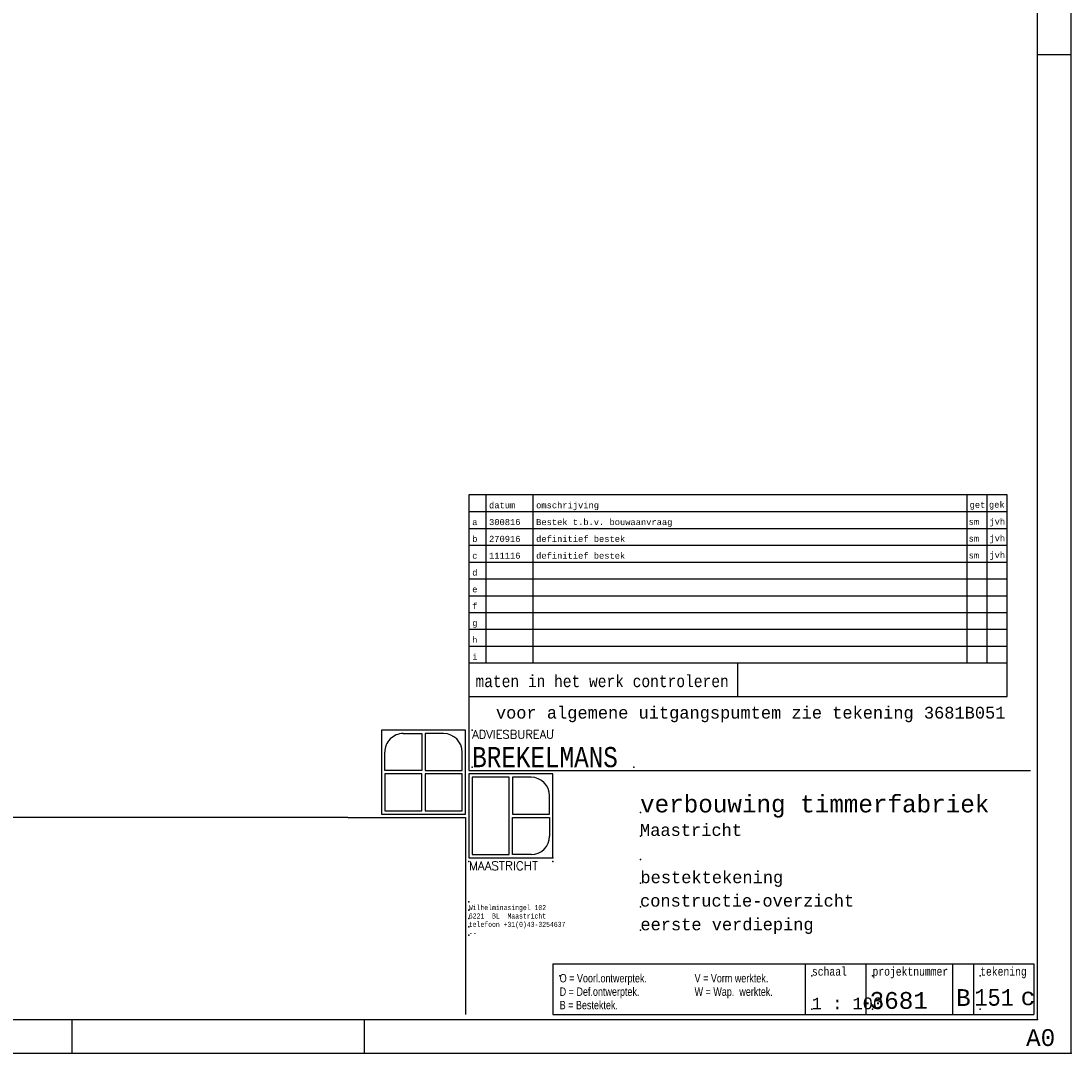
# Model space of a CAD drawing. Extents: x 2 to 87, y -108 to 11.
# Tile 122 of 210: x 55 to 87, y -108 to -77. Entities that reach past the tile are written whole.
import ezdxf
from ezdxf.enums import TextEntityAlignment as Align

# ---------------------------------------------------------------- set-up
doc = ezdxf.new("R2010")
doc.units = 0
doc.header["$MEASUREMENT"] = 0
doc.linetypes.add('DASHDOT', pattern=[1, 0.5, -0.25, 0, -0.25])
doc.linetypes.add('HIDDEN', pattern=[0.375, 0.25, -0.125])
for name, color, linetype in [('1', 7, 'CONTINUOUS'), ('2', 7, 'CONTINUOUS'), ('8', 7, 'CONTINUOUS')]:
    doc.layers.add(name, color=color, linetype=linetype)
doc.styles.add('MONOTXT', font='MONOTXT', dxfattribs={"height": 0.2})
doc.styles.add('ROMANS', font='ROMANS', dxfattribs={"height": 0.2})
doc.styles.add('txt', font='TXT', dxfattribs={"height": 0.2})

msp = doc.modelspace()

# ---------------------------------------------------------------- linework, layer by layer
at = {"layer": '1', "color": 7, "linetype": 'Continuous'}
for p, q in [((86.5762, -107.7855), (86.5762, 11.0145)), ((85.5762, -78.0855), (86.5762, -78.0855)), ((71.1762, -105.1355), (85.4752, -105.1355)), ((71.1762, -105.1355), (71.1762, -106.6355)), ((78.6752, -105.1355), (78.6752, -106.6355)), ((80.4752, -105.1355), (80.4752, -106.6355)), ((83.6752, -105.1355), (83.6752, -106.6355)), ((65.5762, -107.7855), (65.5762, -106.7855)), ((2.4762, -107.7855), (86.5762, -107.7855))]:
    msp.add_line(p, q, dxfattribs=at)
at = {"layer": '1', "color": 2, "linetype": 'Continuous'}
for p, q in [((68.6762, -97.1855), (68.6762, -99.3855)), ((68.6762, -99.3855), (85.3762, -99.3855)), ((65.0762, -100.7855), (3.4762, -100.7855)), ((65.0762, -100.7855), (68.5762, -100.7855)), ((68.5762, -100.7855), (68.5762, -106.6355)), ((85.4752, -105.1355), (85.4752, -106.6355)), ((71.1762, -106.6355), (85.4752, -106.6355)), ((56.8762, -106.7855), (56.8762, -107.7855))]:
    msp.add_line(p, q, dxfattribs=at)
at = {"layer": '1', "color": 7, "linetype": 'Continuous'}
for points in [[(85.5762, 10.0145), (3.4762, 10.0145), (3.4762, -106.7855), (85.5762, -106.7855)], [(66.0762, -100.6855), (68.5762, -100.6855), (68.5762, -98.1855), (66.0762, -98.1855)], [(68.6762, -101.9855), (71.1762, -101.9855), (71.1762, -99.4855), (68.6762, -99.4855)]]:
    msp.add_lwpolyline(points, close=True, dxfattribs=at)
at = {"layer": '1', "color": 1, "linetype": 'Continuous'}
for points in [[(66.7262, -98.2855), (67.2762, -98.2855), (67.2762, -99.3855), (66.1762, -99.3855), (66.1762, -98.8355)], [(67.9262, -98.2855), (67.3762, -98.2855), (67.3762, -99.3855), (68.4762, -99.3855), (68.4762, -98.8355)], [(70.5262, -99.5855), (69.9762, -99.5855), (69.9762, -100.6855), (71.0762, -100.6855), (71.0762, -100.1355)], [(70.5262, -101.8855), (69.9762, -101.8855), (69.9762, -100.7855), (71.0762, -100.7855), (71.0762, -101.3355)]]:
    msp.add_lwpolyline(points, dxfattribs=at)
for points in [[(66.1762, -100.5855), (67.2762, -100.5855), (67.2762, -99.4855), (66.1762, -99.4855)], [(67.3762, -100.5855), (68.4762, -100.5855), (68.4762, -99.4855), (67.3762, -99.4855)], [(68.7762, -101.8855), (69.8762, -101.8855), (69.8762, -99.5855), (68.7762, -99.5855)]]:
    msp.add_lwpolyline(points, close=True, dxfattribs=at)
for centre, start, end in [((66.7264, -98.8355), 89.99999, 179.99999), ((67.9264, -98.8355), 359.99999, 89.99999), ((70.5264, -100.1355), 359.99999, 89.99999), ((70.5264, -101.3355), 269.99999, 359.99999)]:
    msp.add_arc(centre, 0.55, start, end, dxfattribs=at)
at = {"layer": '1', "color": 3, "linetype": 'Continuous'}
for p in [(68.7762, -98.1855), (68.6762, -102.0855), (68.6762, -103.2855), (68.6762, -103.5355), (68.6762, -103.7855), (68.6762, -104.0355), (85.5762, -106.7855)]:
    msp.add_point(p, dxfattribs=at)
at = {"layer": '1', "color": 7, "linetype": 'HIDDEN'}
for p in [(71.1762, -98.1855), (68.7762, -99.2855), (73.5762, -99.2855), (68.6762, -102.0855), (71.1762, -102.0855), (71.3762, -105.4855), (78.8752, -105.4855), (80.6752, -105.4855), (80.6752, -105.4855), (80.6752, -105.4855), (83.8752, -105.4855), (85.5762, -106.7855)]:
    msp.add_point(p, dxfattribs=at)
at = {"layer": '1', "color": 7, "linetype": 'Continuous'}
for p in [(73.7762, -100.6355), (73.7762, -101.3355), (73.7762, -102.0355), (73.7762, -102.7355), (73.7762, -103.4355), (73.7762, -104.1355), (68.6762, -104.2855), (78.8752, -106.4855), (80.6752, -106.4855), (83.8752, -106.4855)]:
    msp.add_point(p, dxfattribs=at)
at = {"layer": '1', "color": 2, "linetype": 'Continuous'}
msp.add_point((71.1762, -101.9855), dxfattribs=at)
at = {"layer": '2', "color": 7, "linetype": 'Continuous'}
for p, q in [((69.1762, -91.1855), (69.1762, -96.1855)), ((70.5762, -91.1855), (70.5762, -96.1855)), ((83.4762, -91.1855), (83.4762, -96.1855)), ((84.0762, -91.1855), (84.0762, -96.1855)), ((68.6762, -91.6855), (84.6762, -91.6855)), ((68.6762, -92.1855), (84.6762, -92.1855)), ((68.6762, -92.6855), (84.6762, -92.6855)), ((68.6762, -93.1855), (84.6762, -93.1855)), ((68.6762, -93.6855), (84.6762, -93.6855)), ((68.6762, -94.1855), (84.6762, -94.1855)), ((68.6762, -94.6855), (84.6762, -94.6855)), ((68.6762, -95.1855), (84.6762, -95.1855)), ((68.6762, -95.6855), (84.6762, -95.6855)), ((68.6762, -96.1855), (84.6762, -96.1855)), ((83.05, -105.1359), (83.05, -106.6359))]:
    msp.add_line(p, q, dxfattribs=at)
at = {"layer": '2', "color": 2, "linetype": 'Continuous'}
msp.add_line((76.6762, -97.1855), (76.6762, -96.1855), dxfattribs=at)
msp.add_lwpolyline([(68.6762, -97.1855), (84.6762, -97.1855), (84.6762, -91.1855), (68.6762, -91.1855)], close=True, dxfattribs=at)
at = {"layer": '2', "color": 7, "linetype": 'DASHDOT'}
msp.add_point((86.5762, -107.7855), dxfattribs=at)

# ---------------------------------------------------------------- texts
at = {"layer": '1', "color": 3, "linetype": 'HIDDEN', "style": 'ROMANS'}
for s, height, p in [('ADVIESBUREAU', 0.2502, (68.7762, -98.1853)), ('MAASTRICHT', 0.2607, (68.6762, -102.0853))]:
    msp.add_text(s, height=height, rotation=359.99999, dxfattribs=at).set_placement(p, align=Align.TOP_LEFT)
at = {"layer": '1', "color": 1, "linetype": 'Continuous', "style": 'MONOTXT', "width": 0.833333}
msp.add_text('BREKELMANS', height=0.6, rotation=359.99999, dxfattribs=at).set_placement((68.7762, -99.2855))
at = {"layer": '1', "color": 3, "linetype": 'Continuous', "style": 'MONOTXT'}
for s, p in [('Maastricht                       ', (73.7647, -101.3295)), ('bestektekening                   ', (73.7762, -102.7355)), ('constructie-overzicht            ', (73.7647, -103.4315)), ('1 : 100', (78.8682, -106.485))]:
    msp.add_text(s, height=0.3503, dxfattribs=at).set_placement(p)
at = {"layer": '1', "color": 7, "linetype": 'Continuous', "style": 'MONOTXT'}
for s, width, p in [('Wilhelminasingel 102', 0.8, (68.6762, -103.5355)), ('6221  BL  Maastricht', 0.8, (68.6762, -103.7855)), ('telefoon +31(0)43-3254637', 0.8, (68.6762, -104.0355)), ('--', 0.813333, (68.6762, -104.2855))]:
    msp.add_text(s, height=0.15, rotation=359.99999, dxfattribs=dict(at, width=width)).set_placement(p)
at = {"layer": '1', "color": 7, "linetype": 'Continuous', "style": 'txt', "width": 0.8}
for s, p in [('O = Voorl.ontwerptek.', (71.3762, -105.6855)), ('V = Vorm werktek.', (75.3862, -105.6855)), ('D = Def.ontwerptek.', (71.3762, -106.0855)), ('W = Wap.  werktek.', (75.3862, -106.0855)), ('B = Bestektek.', (71.3762, -106.4855))]:
    msp.add_text(s, height=0.25, dxfattribs=at).set_placement(p)
at = {"layer": '1', "color": 7, "linetype": 'HIDDEN', "style": 'MONOTXT', "width": 0.8}
for s, p in [('schaal', (78.8752, -105.4855)), ('projektnummer', (80.6752, -105.4855)), ('tekening', (83.8752, -105.4855))]:
    msp.add_text(s, height=0.25, rotation=359.99999, dxfattribs=at).set_placement(p)
at = {"layer": '1', "color": 1, "linetype": 'Continuous', "style": 'MONOTXT'}
msp.add_text(' 3681 ', height=0.5005, dxfattribs=at).set_placement((80.1572, -106.4715))
at = {"layer": '1', "color": 7, "linetype": 'Continuous', "style": 'MONOTXT'}
msp.add_text('A0', height=0.5, rotation=360, dxfattribs=at).set_placement((85.2412, -107.5775))
at = {"layer": '2', "color": 7, "linetype": 'Continuous', "style": 'MONOTXT'}
for s, p in [('datum ', (69.2762, -91.5855)), ('omschrijving                                                              ', (70.6762, -91.5855)), ('get', (83.5618, -91.5721)), ('gek', (84.138, -91.5679)), ('a ', (68.7762, -92.0855)), ('b ', (68.7762, -92.5855)), ('c ', (68.7762, -93.0855)), ('d ', (68.7762, -93.5855)), ('e ', (68.7762, -94.0855)), ('f ', (68.7762, -94.5855)), ('g ', (68.7762, -95.0855)), ('h ', (68.7762, -95.5855)), ('i ', (68.7762, -96.0855))]:
    msp.add_text(s, height=0.18, rotation=360, dxfattribs=at).set_placement(p)
for s, p in [('300816', (69.2762, -92.0855)), ('Bestek t.b.v. bouwaanvraag                                           ', (70.6762, -92.0855)), ('sm ', (83.5324, -92.0769)), ('jvh', (84.1506, -92.0685)), ('definitief bestek                                                    ', (70.6762, -92.5855)), ('jvh', (84.1506, -92.5685)), ('270916', (69.2762, -92.5855)), ('sm ', (83.5324, -92.5769)), ('111116', (69.2762, -93.0855)), ('definitief bestek                                                    ', (70.6762, -93.0855)), ('sm ', (83.5324, -93.0769)), ('jvh', (84.1506, -93.0685))]:
    msp.add_text(s, height=0.18, dxfattribs=at).set_placement(p)
at = {"layer": '2', "color": 3, "linetype": 'Continuous', "style": 'MONOTXT', "width": 0.857143}
msp.add_text('maten in het werk controleren ', height=0.35, rotation=360, dxfattribs=at).set_placement((68.8726, -96.9047))
at = {"layer": '2', "color": 3, "linetype": 'Continuous', "style": 'MONOTXT'}
for s, p in [('B', (83.1612, -106.3867)), ('c', (85.0812, -106.3635))]:
    msp.add_text(s, height=0.5, dxfattribs=at).set_placement(p)
at = {"layer": '2', "color": 1, "linetype": 'Continuous', "style": 'MONOTXT', "width": 0.9}
msp.add_text('151', height=0.5, dxfattribs=at).set_placement((83.7072, -106.3803))
at = {"layer": '8', "color": 2, "linetype": 'Continuous', "style": 'MONOTXT'}
for s, p in [('voor algemene uitgangspumtem zie tekening 3681B051', (69.4807, -97.8394)), ('eerste verdieping', (73.7762, -104.1355))]:
    msp.add_text(s, height=0.35, dxfattribs=at).set_placement(p)
at = {"layer": '8', "color": 1, "linetype": 'Continuous', "style": 'MONOTXT'}
msp.add_text('verbouwing timmerfabriek', height=0.5, dxfattribs=at).set_placement((73.7647, -100.629))

doc.saveas('drawing.dxf')
